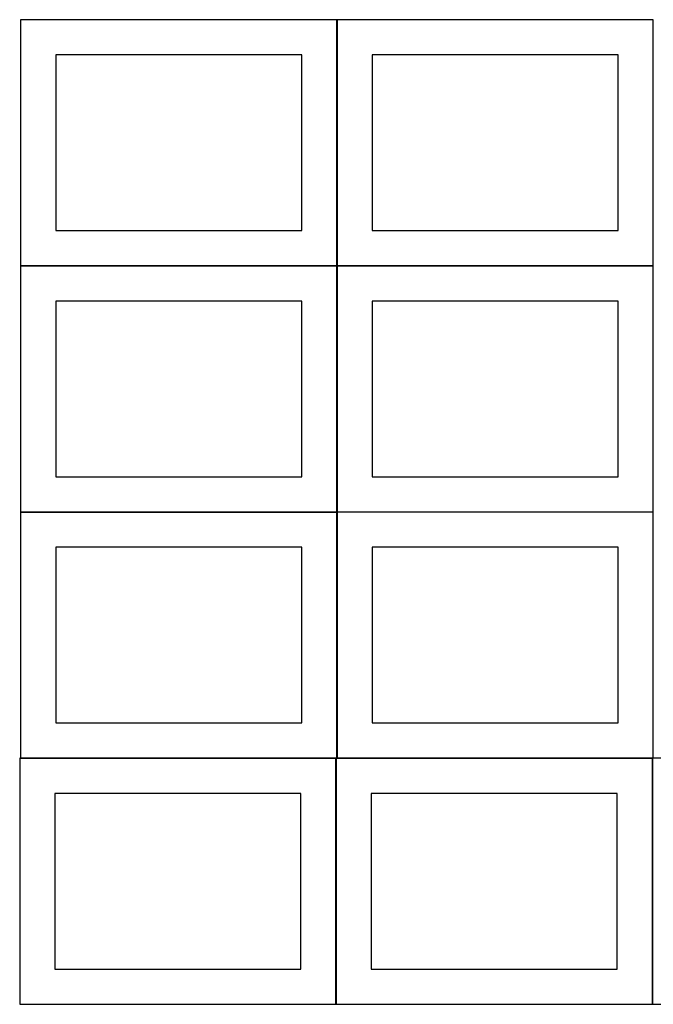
# Model space of a CAD drawing. Header units: millimetres. Extents: x 7 to 1493, y 8 to 2993.
# Tile 1 of 13: x 7 to 908, y 8 to 1409. Entities that reach past the tile are written whole.
import ezdxf

# ---------------------------------------------------------------- set-up
doc = ezdxf.new("R2010")
doc.units = ezdxf.units.MM
doc.layers.add('COMMON', color=5, linetype='CONTINUOUS', true_color=0x0000ff)
doc.layers.add('CUT', color=7, linetype='CONTINUOUS', true_color=0x000000)

msp = doc.modelspace()

# ---------------------------------------------------------------- linework, layer by layer
at = {"layer": 'COMMON'}
for p, q in [((457.949576, 1058.536167), (457.949576, 1408.449547)), ((7.849575, 1058.349546), (457.849575, 1058.349546)), ((457.949575, 1058.249546), (457.949575, 708.336166)), ((908.049576, 1058.436167), (458.049576, 1058.436167)), ((7.849575, 708.149545), (457.849575, 708.149545)), ((457.949575, 708.049545), (457.949575, 358.136165)), ((458.049576, 708.236165), (908.049576, 708.236165)), ((7.849575, 357.949544), (456.524735, 357.949544)), ((456.624735, 357.849544), (456.624735, 7.849544)), ((906.824736, 357.849544), (906.824736, 7.849544))]:
    msp.add_line(p, q, dxfattribs=at)
at = {"layer": 'CUT'}
for p, q in [((457.849575, 1408.449547), (7.849575, 1408.449547)), ((7.849575, 1408.449547), (7.849575, 1058.449547)), ((457.849575, 1058.449547), (457.849575, 1408.449547)), ((908.049576, 1408.536167), (458.049576, 1408.536167)), ((458.049576, 1408.536167), (458.049576, 1058.536167)), ((908.049576, 1058.536167), (908.049576, 1408.536167)), ((407.849575, 1358.449547), (57.849575, 1358.449547)), ((57.849575, 1358.449547), (57.849575, 1108.449547)), ((407.849575, 1108.449547), (407.849575, 1358.449547)), ((858.049576, 1358.536167), (508.049576, 1358.536167)), ((508.049576, 1358.536167), (508.049576, 1108.536167)), ((858.049576, 1108.536167), (858.049576, 1358.536167)), ((57.849575, 1108.449547), (407.849575, 1108.449547)), ((508.049576, 1108.536167), (858.049576, 1108.536167)), ((7.849575, 1058.449547), (457.849575, 1058.449547)), ((457.849575, 1058.249546), (7.849575, 1058.249546)), ((7.849575, 1058.249546), (7.849575, 708.249546)), ((457.849575, 708.249546), (457.849575, 1058.249546)), ((458.049576, 1058.536167), (908.049576, 1058.536167)), ((908.049576, 1058.336166), (458.049576, 1058.336166)), ((458.049576, 1058.336166), (458.049576, 708.336166)), ((908.049576, 708.336166), (908.049576, 1058.336166)), ((407.849575, 1008.249546), (57.849575, 1008.249546)), ((57.849575, 1008.249546), (57.849575, 758.249546)), ((407.849575, 758.249546), (407.849575, 1008.249546)), ((858.049576, 1008.336166), (508.049576, 1008.336166)), ((508.049576, 1008.336166), (508.049576, 758.336166)), ((858.049576, 758.336166), (858.049576, 1008.336166)), ((57.849575, 758.249546), (407.849575, 758.249546)), ((508.049576, 758.336166), (858.049576, 758.336166)), ((7.849575, 708.249546), (457.849575, 708.249546)), ((457.849575, 708.049545), (7.849575, 708.049545)), ((7.849575, 708.049545), (7.849575, 358.049545)), ((457.849575, 358.049545), (457.849575, 708.049545)), ((458.049576, 708.336166), (908.049576, 708.336166)), ((908.049576, 708.136165), (458.049576, 708.136165)), ((458.049576, 708.136165), (458.049576, 358.136165)), ((908.049576, 358.136165), (908.049576, 708.136165)), ((407.849575, 658.049545), (57.849575, 658.049545)), ((57.849575, 658.049545), (57.849575, 408.049545)), ((407.849575, 408.049545), (407.849575, 658.049545)), ((858.049576, 658.136165), (508.049576, 658.136165)), ((508.049576, 658.136165), (508.049576, 408.136165)), ((858.049576, 408.136165), (858.049576, 658.136165)), ((57.849575, 408.049545), (407.849575, 408.049545)), ((508.049576, 408.136165), (858.049576, 408.136165)), ((456.524735, 357.849544), (6.524735, 357.849544)), ((6.524735, 357.849544), (6.524735, 7.849544)), ((7.849575, 358.049545), (457.849575, 358.049545)), ((456.524735, 7.849544), (456.524735, 357.849544)), ((906.724736, 357.849544), (456.724736, 357.849544)), ((456.724736, 357.849544), (456.724736, 7.849544)), ((458.049576, 358.136165), (908.049576, 358.136165)), ((906.724736, 7.849544), (906.724736, 357.849544)), ((1356.924737, 357.849544), (906.924737, 357.849544)), ((906.924737, 357.849544), (906.924737, 7.849544)), ((406.524735, 307.849544), (56.524735, 307.849544)), ((56.524735, 307.849544), (56.524735, 57.849544)), ((406.524735, 57.849544), (406.524735, 307.849544)), ((856.724736, 307.849544), (506.724736, 307.849544)), ((506.724736, 307.849544), (506.724736, 57.849544)), ((856.724736, 57.849544), (856.724736, 307.849544)), ((56.524735, 57.849544), (406.524735, 57.849544)), ((506.724736, 57.849544), (856.724736, 57.849544)), ((6.524735, 7.849544), (456.524735, 7.849544)), ((456.724736, 7.849544), (906.724736, 7.849544)), ((906.924737, 7.849544), (1356.924737, 7.849544))]:
    msp.add_line(p, q, dxfattribs=at)

doc.saveas('drawing.dxf')
